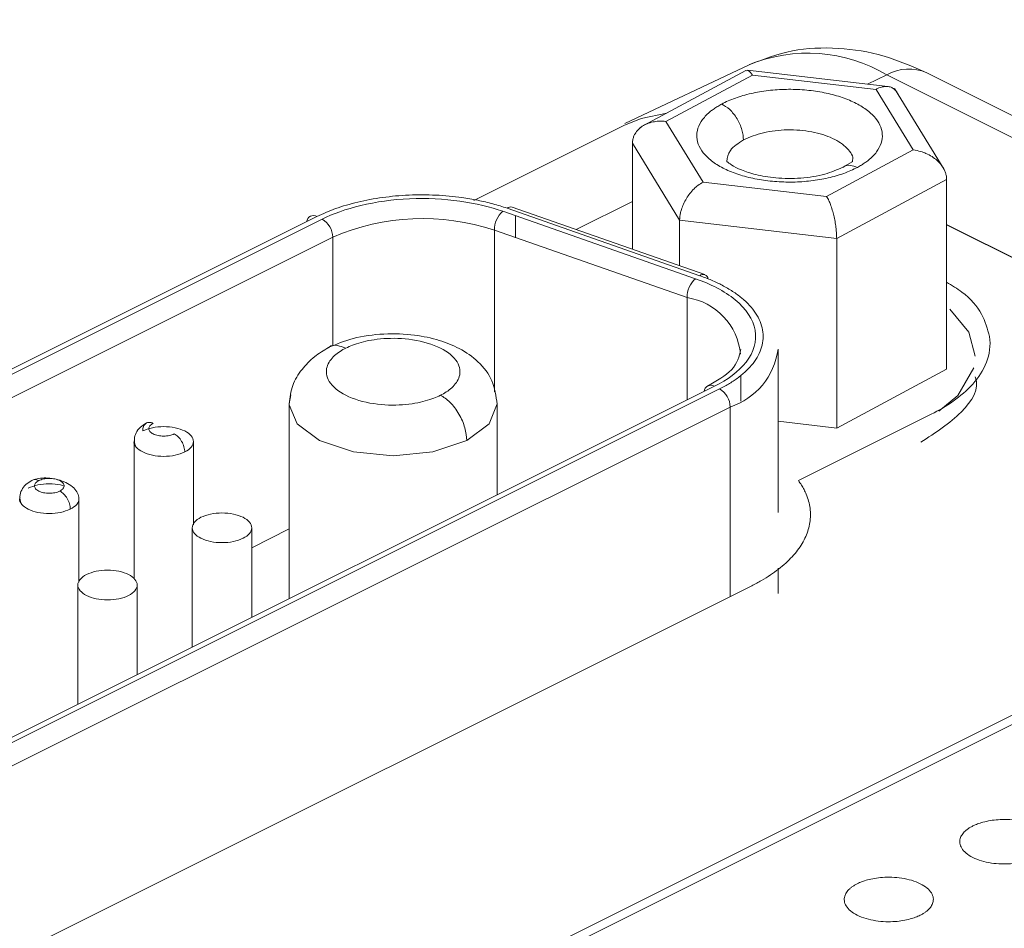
# Paper-space layout 'Sheet3' of a CAD drawing. Header units: inches. Extents: x 0.78 to 10.31, y 0.31 to 7.8.
# Tile 19 of 24: x 4.48 to 4.81, y 2.73 to 3.04. Entities that reach past the tile are written whole.
import ezdxf

# ---------------------------------------------------------------- set-up
doc = ezdxf.new("R2010")
doc.units = ezdxf.units.IN
doc.header["$MEASUREMENT"] = 0
doc.layers.add('SLD-0', color=7, linetype='Continuous')
doc.styles.add('SLDTEXTSTYLE3', font='TXT', dxfattribs={"width": 0.75})
doc.dimstyles.new('SLDDIMSTYLE2', dxfattribs={"dimtxt": 0.125, "dimasz": 0.13, "dimexe": 0, "dimexo": 0.0625, "dimgap": 0.03125, "dimtad": 0, "dimtih": 1, "dimtoh": 1, "dimlfac": 2, "dimrnd": 1e-09, "dimzin": 12, "dimdsep": 46, "dimtxsty": 'SLDTEXTSTYLE3', "dimsah": 1, "dimcen": 0.09, "dimadec": 0, "dimazin": 3, "dimtfac": 1, "dimtofl": 0, "dimtmove": 0, "dimatfit": 3, "dimfxl": 1, "dimfrac": 2, "dimtolj": 1, "dimtzin": 12, "dimarcsym": 0})

# ---------------------------------------------------------------- blocks, each defined once
blk = doc.blocks.new('_D_5')
at = {"layer": 'SLD-0'}
for p, q in [((9.2037858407, 5.599521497), (9.2037858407, 7.8007073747)), ((9.2037858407, 7.6924541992), (8.7478326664, 7.4644776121)), ((8.0626680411, 7.4447956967), (8.0372774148, 7.4447956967)), ((8.0372774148, 7.4447956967), (8.0372774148, 7.2463581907)), ((8.6341306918, 7.4447956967), (8.6595213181, 7.4447956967)), ((8.6595213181, 7.4447956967), (8.6595213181, 7.2463581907)), ((8.0372774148, 7.2463581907), (8.0626680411, 7.2463581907)), ((8.6595213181, 7.2463581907), (8.6341306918, 7.2463581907)), ((2.6100750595, 4.3955988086), (7.9489660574, 7.0650443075)), ((2.6100750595, 3.0604383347), (2.6100750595, 4.5038519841))]:
    blk.add_line(p, q, dxfattribs=at)
for points in [[(9.2037858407, 7.6924541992), (9.1029176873, 7.6643808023), (9.1208062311, 7.6286037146)], [(2.6100750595, 4.3955988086), (2.710943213, 4.4236722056), (2.6930546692, 4.4594492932)]]:
    blk.add_solid(points, dxfattribs=at)
at = {"layer": 'SLD-0', "char_height": 0.125, "attachment_point": 1, "style": 'SLDTEXTSTYLE3'}
for s, insert in [('473.71', (8.0944063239, 7.4074916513, -0.831658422)), ('18.65', (8.0898056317, 7.2204690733, -0.831658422))]:
    blk.add_mtext(s, dxfattribs=dict(at, insert=insert))

psp = doc.layouts.new('Sheet3')

# ---------------------------------------------------------------- linework, layer by layer
at = {"color": 7, "linetype": 'Continuous', "lineweight": 15}
for p, q in [((4.7240630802, 3.0202452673), (4.68220131, 3.0004572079)), ((4.7230232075, 3.0182960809), (4.6873168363, 2.9991567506)), ((4.6960887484, 3.0011729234), (4.7252312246, 3.0167938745)), ((4.7708184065, 3.0129341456), (4.7235665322, 3.0183924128)), ((4.7252312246, 3.0167938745), (4.7668586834, 3.0119853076)), ((5.2031982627, 2.800492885), (4.7704489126, 3.01686756)), ((5.2166967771, 2.8011774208), (4.783929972, 3.0175608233)), ((4.7668586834, 3.0119853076), (4.7793436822, 2.9915557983)), ((4.7898098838, 2.9849464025), (4.7730967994, 3.0122944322)), ((4.708573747, 2.9807434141), (4.6960887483, 3.0011729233)), ((4.6818625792, 2.9998431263), (4.6313568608, 2.9745902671)), ((4.7006974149, 2.9678612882), (4.6848380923, 2.9938122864)), ((4.6848380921, 2.9938122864), (4.6848380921, 2.9581136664)), ((4.7793436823, 2.9915557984), (4.7502012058, 2.9759348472)), ((4.7589661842, 2.9876859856), (4.7556539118, 2.9857514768)), ((4.7502012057, 2.9759348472), (4.708573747, 2.9807434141)), ((4.7905943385, 2.9815959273), (4.753575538, 2.9617531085)), ((4.7905943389, 2.9815959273), (4.7905943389, 2.9177265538)), ((4.7075029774, 2.9492111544), (4.6426234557, 2.9719257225)), ((4.7091551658, 2.9496001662), (4.6442756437, 2.9723147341)), ((4.3131265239, 2.8346254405), (4.5803570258, 2.9682406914)), ((4.7006974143, 2.9678612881), (4.7006974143, 2.9525612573)), ((4.7535755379, 2.9617531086), (4.7006974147, 2.9678612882)), ((4.3166620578, 2.8285275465), (4.5838925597, 2.9621427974)), ((4.7535755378, 2.9617531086), (4.7535755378, 2.8978837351)), ((4.7338241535, 2.8694096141), (4.7338241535, 2.9244022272)), ((4.7213241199, 2.9069469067), (4.7213241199, 2.9157163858)), ((4.4274985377, 2.7677142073), (4.7141794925, 2.9110546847)), ((4.7177150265, 2.9049567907), (4.4310340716, 2.7616163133)), ((4.5692498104, 2.9060319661), (4.5692498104, 2.8403576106)), ((4.6392498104, 2.8753576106), (4.6392498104, 2.9060319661)), ((4.5169983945, 2.8933682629), (4.5169983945, 2.8471540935)), ((4.5369983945, 2.8652167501), (4.5369983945, 2.8933682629)), ((4.4984610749, 2.8459480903), (4.4984610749, 2.8740996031)), ((4.5366206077, 2.8642884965), (4.5366206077, 2.8240430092)), ((4.5566206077, 2.8340430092), (4.5566206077, 2.8642884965)), ((4.5692498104, 2.8638887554), (4.5566206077, 2.857574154)), ((4.7338241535, 2.8421298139), (4.7338241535, 2.850652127)), ((4.4980832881, 2.8450198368), (4.4980832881, 2.8047743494)), ((4.5180832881, 2.8147743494), (4.5180832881, 2.8450198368)), ((4.8609683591, 2.825318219), (4.5937377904, 2.6917029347)), ((4.8665585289, 2.8249631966), (4.5993279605, 2.6913479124))]:
    psp.add_line(p, q, dxfattribs=at)
at = {"color": 8, "linetype": 'Continuous', "lineweight": 15}
for p, q in [((4.7704489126, 3.01686756), (4.7639003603, 3.0137332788)), ((4.6848380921, 2.9742399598), (4.6658682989, 2.9647550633)), ((4.6454913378, 2.9620136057), (4.6454913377, 2.969395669)), ((4.6383215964, 2.9101010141), (4.6383215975, 2.9645237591)), ((4.5838925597, 2.9621427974), (4.5838925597, 2.9255306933)), ((4.7032011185, 2.9418091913), (4.7032011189, 2.9073332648)), ((4.7177150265, 2.841125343), (4.7177150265, 2.9049567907))]:
    psp.add_line(p, q, dxfattribs=at)
at = {"color": 144, "linetype": 'Continuous', "lineweight": 0}
for p, q in [((4.6411894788, 2.9709017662), (4.7060690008, 2.9481871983)), ((4.5785892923, 2.9691245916), (4.3113587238, 2.8355093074)), ((4.6383215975, 2.9645237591), (4.7032011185, 2.9418091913)), ((4.9910380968, 2.8662399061), (4.7905943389, 2.9664617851)), ((4.7905943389, 2.9662850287), (4.9908675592, 2.8661484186)), ((4.7905943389, 2.9177265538), (4.7535755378, 2.8978837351)), ((4.712411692, 2.9119385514), (4.4257308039, 2.7685981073)), ((4.7854459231, 2.9025679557), (4.7406777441, 2.8801838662)), ((4.7535755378, 2.8978837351), (4.7338241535, 2.9001653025)), ((4.7249882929, 2.8447619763), (4.4414384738, 2.7029870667))]:
    psp.add_line(p, q, dxfattribs=at)
at = {"color": 144, "linetype": 'Continuous', "lineweight": 0, "flags": 128}
for points in [[(4.6818625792, 2.9998431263), (4.6877069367, 3.0022156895), (4.6963585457, 3.004003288)], [(4.7916484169, 2.9378948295), (4.7980865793, 2.9301907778), (4.8002161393, 2.9220539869)], [(4.7997315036, 2.9182182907), (4.7943604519, 2.9088958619), (4.7879881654, 2.9035353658)]]:
    psp.add_lwpolyline(points, dxfattribs=at)
at = {"color": 7, "linetype": 'Continuous', "lineweight": 15, "flags": 128}
psp.add_lwpolyline([(4.5697797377, 2.9090656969), (4.5692498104, 2.9060319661), (4.5692542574, 2.9057530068)], dxfattribs=at)
at = {"color": 8, "linetype": 'Continuous', "lineweight": 15, "flags": 128}
for points in [[(4.5692542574, 2.9057530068), (4.5719140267, 2.899335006), (4.579501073, 2.8936575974), (4.5908558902, 2.8898640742), (4.6042498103, 2.8885319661), (4.6176437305, 2.8898640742), (4.6289985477, 2.8936575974)], [(4.6289985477, 2.8936575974), (4.636585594, 2.899335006), (4.6392498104, 2.9060319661)]]:
    psp.add_lwpolyline(points, dxfattribs=at)
at = {"color": 8, "linetype": 'Continuous', "lineweight": 15}
for centre, radius, start, end in [((4.7438903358, 2.972336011), 0.0518499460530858, 59.1881869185, 112.4822277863), ((4.7778758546, 3.0038663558), 0.0149730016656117, 66.1505016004, 119.7371807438), ((4.7000508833, 2.9208176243), 0.02122663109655, 5.1566137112, 81.4652301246)]:
    psp.add_arc(centre, radius, start, end, dxfattribs=at)
at = {"color": 144, "linetype": 'Continuous', "lineweight": 0}
for centre, radius, start, end in [((4.6468145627, 2.9645386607), 0.0084929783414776, 131.4771810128, 180.1005301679), ((4.5773877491, 2.9671975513), 0.002270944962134, 58.0557407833, 175.0743615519), ((4.7116940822, 2.9418240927), 0.0084929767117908, 131.477167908, 180.1005264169), ((4.7086058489, 2.9479899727), 0.0016454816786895, 3.6647886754, 132.0857714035), ((4.7102555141, 2.9275317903), 0.0237755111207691, 288.2852313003, 352.4362242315), ((4.7112101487, 2.910011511), 0.0022709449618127, 58.0557408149, 175.0743615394), ((4.7104777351, 2.9048345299), 0.0072383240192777, 0.9678157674, 59.2421479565)]:
    psp.add_arc(centre, radius, start, end, dxfattribs=at)
at = {"color": 7, "linetype": 'Continuous', "lineweight": 15}
for centre, radius, start, end in [((4.6438034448, 2.9706171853), 0.0017619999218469, 74.4552848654, 132.0429558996), ((4.5766552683, 2.9620205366), 0.0072383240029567, 0.9678156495, 59.2421479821), ((4.614193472, 2.8927779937), 0.0756942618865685, 71.412190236, 113.5973467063)]:
    psp.add_arc(centre, radius, start, end, dxfattribs=at)
for points, knots in [([(4.783897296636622, 3.017577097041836), (4.779116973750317, 3.019645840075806), (4.769221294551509, 3.023928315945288), (4.753790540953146, 3.026311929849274), (4.738249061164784, 3.02565952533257), (4.728918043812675, 3.022105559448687), (4.724187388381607, 3.020303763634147)], [0, 0, 0, 0, 0.229967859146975, 0.476053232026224, 0.7343685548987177, 1, 1, 1, 1]), ([(4.725231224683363, 3.016793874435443), (4.724785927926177, 3.017424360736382), (4.72400110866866, 3.018535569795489), (4.723354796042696, 3.018287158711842), (4.723075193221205, 3.018179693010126)], [0, 0, 0, 0, 0.5673876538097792, 1, 1, 1, 1]), ([(4.760567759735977, 2.985706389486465), (4.761023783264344, 2.985960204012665), (4.761934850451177, 2.986467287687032), (4.763171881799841, 2.9872828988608), (4.764494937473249, 2.988275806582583), (4.765817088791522, 2.989471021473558), (4.767436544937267, 2.991349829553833), (4.768758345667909, 2.993834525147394), (4.769148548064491, 2.996910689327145), (4.768331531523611, 2.99996638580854), (4.766337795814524, 3.002883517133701), (4.763244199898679, 3.005550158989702), (4.759169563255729, 3.007863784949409), (4.754270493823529, 3.00973549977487), (4.748735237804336, 3.011093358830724), (4.742776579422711, 3.011885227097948), (4.736623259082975, 3.012080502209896), (4.730512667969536, 3.01167231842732), (4.72564775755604, 3.010840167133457), (4.722010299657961, 3.00990248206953), (4.719435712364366, 3.009065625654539), (4.717020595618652, 3.008114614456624), (4.715583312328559, 3.007386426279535), (4.714864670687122, 3.007022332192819)], [0, 0, 0, 0, 0.020871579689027, 0.0416983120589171, 0.0625698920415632, 0.0938478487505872, 0.1251258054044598, 0.1876060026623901, 0.2500861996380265, 0.3125663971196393, 0.3750465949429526, 0.437526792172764, 0.500006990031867, 0.5624871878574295, 0.624967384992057, 0.68744758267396, 0.7499277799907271, 0.8124079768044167, 0.8748881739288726, 0.9061661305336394, 0.9374440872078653, 0.9687220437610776, 1, 1, 1, 1]), ([(4.766858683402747, 3.011985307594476), (4.767179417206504, 3.012145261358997), (4.767777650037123, 3.012443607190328), (4.768600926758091, 3.012719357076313), (4.769286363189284, 3.01287587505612), (4.770192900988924, 3.01299061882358), (4.771268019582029, 3.012933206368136), (4.772470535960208, 3.01248122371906), (4.773456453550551, 3.011721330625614), (4.773914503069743, 3.010924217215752), (4.774135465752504, 3.010539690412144)], [0, 0, 0, 0, 0.1088286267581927, 0.2029872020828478, 0.2824749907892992, 0.3472945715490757, 0.5250464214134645, 0.6824049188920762, 0.8467924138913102, 1, 1, 1, 1]), ([(4.714864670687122, 3.007022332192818), (4.714408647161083, 3.006768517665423), (4.713497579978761, 3.006261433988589), (4.712260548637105, 3.005445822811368), (4.710937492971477, 3.004452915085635), (4.709615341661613, 3.003257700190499), (4.707995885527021, 3.001378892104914), (4.706674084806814, 2.998894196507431), (4.706283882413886, 2.995818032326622), (4.707100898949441, 2.992762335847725), (4.709094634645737, 2.989845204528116), (4.712188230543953, 2.987178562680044), (4.716262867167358, 2.984864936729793), (4.721161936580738, 2.982993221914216), (4.72669719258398, 2.981635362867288), (4.73265585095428, 2.980843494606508), (4.738809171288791, 2.980648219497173), (4.744919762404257, 2.981056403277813), (4.749784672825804, 2.981888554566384), (4.753422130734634, 2.982826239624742), (4.755996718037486, 2.983663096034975), (4.758411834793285, 2.984614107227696), (4.759849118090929, 2.985342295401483), (4.760567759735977, 2.985706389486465)], [0, 0, 0, 0, 0.0208715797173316, 0.0416983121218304, 0.062569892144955, 0.0938478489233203, 0.125125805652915, 0.1876060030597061, 0.2500862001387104, 0.3125663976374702, 0.3750465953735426, 0.4375267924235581, 0.5000069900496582, 0.562487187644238, 0.6249673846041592, 0.6874475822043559, 0.7499277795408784, 0.8124079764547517, 0.8748881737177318, 0.9061661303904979, 0.9374440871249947, 0.9687220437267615, 1, 1, 1, 1]), ([(4.714864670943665, 3.007022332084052), (4.715726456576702, 3.006620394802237), (4.716656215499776, 3.006000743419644), (4.718456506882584, 3.004317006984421), (4.71932145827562, 3.003252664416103), (4.720749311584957, 3.000895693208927), (4.721307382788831, 2.999611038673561), (4.722020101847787, 2.997146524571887), (4.722177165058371, 2.995972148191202), (4.722177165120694, 2.994951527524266)], [0, 0, 0, 0, 0.25, 0.25, 0.5, 0.5, 0.75, 0.75, 1, 1, 1, 1]), ([(4.684838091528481, 2.993812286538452), (4.684856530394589, 2.994185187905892), (4.684893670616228, 2.994936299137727), (4.685192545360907, 2.996019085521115), (4.685741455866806, 2.997207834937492), (4.68668220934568, 2.998451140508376), (4.688068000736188, 2.999588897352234), (4.6897903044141, 3.000484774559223), (4.691631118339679, 3.001028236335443), (4.693769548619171, 3.001327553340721), (4.695233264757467, 3.001229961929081), (4.696088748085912, 3.001172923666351)], [0, 0, 0, 0, 0.0766931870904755, 0.1544781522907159, 0.2337660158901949, 0.351160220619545, 0.4772019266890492, 0.5977749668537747, 0.7340631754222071, 0.8445706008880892, 1, 1, 1, 1]), ([(4.790594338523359, 2.981595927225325), (4.790575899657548, 2.981972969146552), (4.790538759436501, 2.982732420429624), (4.790239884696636, 2.983884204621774), (4.789690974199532, 2.985200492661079), (4.788750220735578, 2.986659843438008), (4.787364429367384, 2.988119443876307), (4.785642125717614, 2.989410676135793), (4.783801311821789, 2.990382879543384), (4.781662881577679, 2.991170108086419), (4.780199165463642, 2.991413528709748), (4.779343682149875, 2.99155579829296)], [0, 0, 0, 0, 0.0766931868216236, 0.1544781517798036, 0.2337660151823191, 0.3511602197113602, 0.4772019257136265, 0.5977749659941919, 0.7340631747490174, 0.8445706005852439, 1, 1, 1, 1]), ([(4.755653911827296, 2.985751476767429), (4.753733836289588, 2.984908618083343), (4.749723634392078, 2.983148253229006), (4.741574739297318, 2.981863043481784), (4.733373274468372, 2.981917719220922), (4.72641119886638, 2.98309543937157), (4.72113688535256, 2.98485850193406), (4.717898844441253, 2.986583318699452), (4.716628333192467, 2.987682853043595), (4.716574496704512, 2.987675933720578), (4.716552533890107, 2.987673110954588)], [0, 0, 0, 0, 0.1396645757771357, 0.2916984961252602, 0.4399708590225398, 0.5673957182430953, 0.678192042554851, 0.7958999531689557, 0.9167365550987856, 1, 1, 1, 1]), ([(4.700697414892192, 2.967861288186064), (4.70071022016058, 2.968243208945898), (4.70073601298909, 2.969012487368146), (4.700945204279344, 2.970241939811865), (4.701330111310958, 2.971700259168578), (4.701987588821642, 2.973404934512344), (4.702959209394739, 2.97522321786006), (4.704162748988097, 2.976963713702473), (4.705454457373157, 2.978411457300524), (4.70694621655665, 2.979758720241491), (4.707973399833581, 2.980380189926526), (4.708573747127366, 2.980743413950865)], [0, 0, 0, 0, 0.0766931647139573, 0.1544781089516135, 0.2337659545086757, 0.3511601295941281, 0.4772018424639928, 0.5977748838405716, 0.7340631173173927, 0.8445705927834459, 1, 1, 1, 1]), ([(4.642623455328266, 2.971925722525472), (4.641840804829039, 2.972190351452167), (4.640280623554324, 2.972717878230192), (4.637838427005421, 2.973423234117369), (4.635334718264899, 2.97406081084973), (4.632761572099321, 2.974624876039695), (4.630121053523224, 2.975116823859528), (4.626903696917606, 2.975615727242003), (4.623081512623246, 2.976060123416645), (4.617137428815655, 2.976475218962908), (4.60956177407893, 2.976488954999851), (4.600644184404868, 2.975686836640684), (4.593644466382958, 2.974376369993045), (4.588474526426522, 2.97299731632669), (4.584907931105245, 2.971833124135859), (4.581580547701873, 2.970550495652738), (4.579587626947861, 2.969600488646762), (4.578589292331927, 2.969124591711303)], [0, 0, 0, 0, 0.0406163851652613, 0.0809670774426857, 0.1211800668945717, 0.1613846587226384, 0.2017102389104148, 0.2422850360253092, 0.3061668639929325, 0.370201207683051, 0.5000883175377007, 0.6299754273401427, 0.757763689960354, 0.8196414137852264, 0.8816668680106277, 0.9407221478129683, 1, 1, 1, 1]), ([(4.641189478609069, 2.97090176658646), (4.637021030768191, 2.972361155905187), (4.63211271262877, 2.973567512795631), (4.621368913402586, 2.975070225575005), (4.615545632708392, 2.97535766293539), (4.60406376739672, 2.974855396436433), (4.598428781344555, 2.974066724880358), (4.588370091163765, 2.971654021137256), (4.583955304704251, 2.970039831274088), (4.580357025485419, 2.968240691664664)], [0, 0, 0, 0, 0.25, 0.25, 0.5, 0.5, 0.75, 0.75, 1, 1, 1, 1]), ([(4.753575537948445, 2.961753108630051), (4.753569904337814, 2.962137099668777), (4.753558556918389, 2.962910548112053), (4.753468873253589, 2.964174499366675), (4.753304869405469, 2.96569658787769), (4.753021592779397, 2.967509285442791), (4.752607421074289, 2.96948849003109), (4.752088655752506, 2.971426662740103), (4.751539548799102, 2.973088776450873), (4.750892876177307, 2.974679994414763), (4.750456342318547, 2.975471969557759), (4.750201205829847, 2.975934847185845)], [0, 0, 0, 0, 0.0766931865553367, 0.1544781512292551, 0.2337660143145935, 0.3511602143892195, 0.4772019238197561, 0.5977749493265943, 0.734063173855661, 0.8445706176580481, 1, 1, 1, 1]), ([(4.71241169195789, 2.911938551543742), (4.7166999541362, 2.914082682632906), (4.720557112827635, 2.916861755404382), (4.725632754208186, 2.923388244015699), (4.726786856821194, 2.927124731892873), (4.725499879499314, 2.934479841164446), (4.723065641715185, 2.938059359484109), (4.71580048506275, 2.944046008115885), (4.711036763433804, 2.946447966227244), (4.706069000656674, 2.948187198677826)], [0, 0, 0, 0, 0.25, 0.25, 0.5, 0.5, 0.75, 0.75, 1, 1, 1, 1]), ([(4.639249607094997, 2.905972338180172), (4.63889592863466, 2.908662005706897), (4.638199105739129, 2.913961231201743), (4.633239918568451, 2.920307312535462), (4.626925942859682, 2.924770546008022), (4.619670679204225, 2.927690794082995), (4.611096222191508, 2.929474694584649), (4.600984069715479, 2.929831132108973), (4.590668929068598, 2.928433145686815), (4.585140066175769, 2.926128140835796), (4.582468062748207, 2.92501417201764)], [0, 0, 0, 0, 0.129074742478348, 0.25430509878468, 0.3701234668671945, 0.4749635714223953, 0.5910382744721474, 0.7270059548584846, 0.8680667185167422, 1, 1, 1, 1]), ([(4.588339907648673, 2.924812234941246), (4.589665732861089, 2.925475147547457), (4.591326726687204, 2.926144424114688), (4.595535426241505, 2.927298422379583), (4.598097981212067, 2.927782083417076), (4.604037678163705, 2.928206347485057), (4.60742445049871, 2.928133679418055), (4.614177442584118, 2.927106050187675), (4.617508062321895, 2.926138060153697), (4.622811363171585, 2.923486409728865), (4.624747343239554, 2.92182109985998), (4.626802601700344, 2.91844460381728), (4.626947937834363, 2.916751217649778), (4.626099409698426, 2.913781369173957), (4.625132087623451, 2.912500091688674), (4.62282409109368, 2.910395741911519), (4.621485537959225, 2.909565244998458), (4.620159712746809, 2.908902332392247)], [0, 0, 0, 0, 0.125, 0.125, 0.25, 0.25, 0.375, 0.375, 0.5, 0.5, 0.625, 0.625, 0.75, 0.75, 0.875, 0.875, 1, 1, 1, 1]), ([(4.805060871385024, 2.928721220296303), (4.805478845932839, 2.925646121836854), (4.805027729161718, 2.922708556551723), (4.802942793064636, 2.91732493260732), (4.801315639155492, 2.914876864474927), (4.797429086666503, 2.910515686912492), (4.795171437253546, 2.908600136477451), (4.79042322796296, 2.905248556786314), (4.78793184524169, 2.903810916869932), (4.785445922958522, 2.902567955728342)], [0, 0, 0, 0, 0.25, 0.25, 0.5, 0.5, 0.75, 0.75, 1, 1, 1, 1]), ([(4.582468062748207, 2.92501417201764), (4.580859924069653, 2.924035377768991), (4.577382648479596, 2.921918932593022), (4.57318401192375, 2.917472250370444), (4.569927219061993, 2.912035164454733), (4.569484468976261, 2.908149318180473), (4.569250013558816, 2.906091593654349)], [0, 0, 0, 0, 0.200027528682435, 0.4325191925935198, 0.6994942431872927, 1, 1, 1, 1]), ([(4.620159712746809, 2.908902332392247), (4.618833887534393, 2.908239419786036), (4.617172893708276, 2.907570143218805), (4.612964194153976, 2.90641614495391), (4.610401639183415, 2.905932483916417), (4.604461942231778, 2.905508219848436), (4.601075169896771, 2.905580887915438), (4.594322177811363, 2.906608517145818), (4.590991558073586, 2.907576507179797), (4.585688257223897, 2.910228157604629), (4.583752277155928, 2.911893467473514), (4.581697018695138, 2.915269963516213), (4.581551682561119, 2.916963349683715), (4.582400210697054, 2.919933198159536), (4.58336753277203, 2.92121447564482), (4.585675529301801, 2.923318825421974), (4.587014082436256, 2.924149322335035), (4.588339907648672, 2.924812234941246)], [0, 0, 0, 0, 0.125, 0.125, 0.25, 0.25, 0.375, 0.375, 0.5, 0.5, 0.625, 0.625, 0.75, 0.75, 0.875, 0.875, 1, 1, 1, 1]), ([(4.721324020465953, 2.924356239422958), (4.72073058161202, 2.92198786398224), (4.719586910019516, 2.917423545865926), (4.713156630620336, 2.91377478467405), (4.710062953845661, 2.912019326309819)], [0, 0, 0, 0, 0.5188892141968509, 0.9999999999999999, 0.9999999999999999, 0.9999999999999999, 0.9999999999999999]), ([(4.620159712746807, 2.908902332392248), (4.621201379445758, 2.908381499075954), (4.622325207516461, 2.907587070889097), (4.624501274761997, 2.905443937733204), (4.625546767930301, 2.904095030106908), (4.627272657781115, 2.901118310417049), (4.627947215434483, 2.899500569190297), (4.628808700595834, 2.896404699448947), (4.628998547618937, 2.894933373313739), (4.628998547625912, 2.893657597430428)], [0, 0, 0, 0, 0.25, 0.25, 0.5, 0.5, 0.75, 0.75, 1, 1, 1, 1]), ([(4.521106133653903, 2.899520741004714), (4.520404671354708, 2.899081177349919), (4.518959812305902, 2.898175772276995), (4.517573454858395, 2.896269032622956), (4.51691180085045, 2.894097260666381), (4.517266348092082, 2.892616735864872), (4.517445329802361, 2.891869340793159)], [0, 0, 0, 0, 0.2334055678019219, 0.480764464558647, 0.7378807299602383, 1, 1, 1, 1]), ([(4.498461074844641, 2.874078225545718), (4.49837162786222, 2.874720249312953), (4.49819321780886, 2.87600082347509), (4.496802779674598, 2.877768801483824), (4.49475302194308, 2.879246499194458), (4.492187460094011, 2.880330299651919), (4.48939891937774, 2.880963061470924), (4.48669232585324, 2.881130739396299), (4.484273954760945, 2.880900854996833), (4.483129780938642, 2.880465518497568), (4.482568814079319, 2.88025208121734)], [0, 0, 0, 0, 0.1321747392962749, 0.2636344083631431, 0.3936874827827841, 0.5216592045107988, 0.6468851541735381, 0.7687301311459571, 0.8866127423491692, 1, 1, 1, 1]), ([(4.482568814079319, 2.88025208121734), (4.481867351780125, 2.879812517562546), (4.480422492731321, 2.878907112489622), (4.479036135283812, 2.877000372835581), (4.478374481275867, 2.874828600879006), (4.478729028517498, 2.873348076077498), (4.478908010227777, 2.872600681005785)], [0, 0, 0, 0, 0.2334055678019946, 0.4807644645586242, 0.7378807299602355, 1, 1, 1, 1]), ([(4.495532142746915, 2.870542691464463), (4.495532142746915, 2.871109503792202), (4.495440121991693, 2.871722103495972), (4.495263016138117, 2.872334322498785), (4.49508591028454, 2.872946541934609), (4.494823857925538, 2.873557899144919), (4.494496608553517, 2.874122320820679), (4.494169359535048, 2.87468674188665), (4.493777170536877, 2.875203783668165), (4.493349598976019, 2.87563447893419), (4.492922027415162, 2.876065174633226), (4.49245940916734, 2.876409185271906), (4.491996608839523, 2.876640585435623)], [-2e-16, -2e-16, -2e-16, -2e-16, 0.392699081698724, 0.392699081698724, 0.392699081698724, 0.785398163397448, 0.785398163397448, 0.785398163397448, 1.17809724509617, 1.17809724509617, 1.17809724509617, 1.57079632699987, 1.57079632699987, 1.57079632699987, 1.57079632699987])]:
    psp.add_open_spline(points, degree=3, knots=knots, dxfattribs=at)
at = {"color": 8, "linetype": 'Continuous', "lineweight": 15}
for points, knots in [([(4.7221771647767, 2.994951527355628), (4.72430750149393, 2.995859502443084), (4.728568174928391, 2.997675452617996), (4.736991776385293, 2.998585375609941), (4.745331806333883, 2.997919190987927), (4.75264798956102, 2.995671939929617), (4.75734257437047, 2.99223484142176), (4.759405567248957, 2.989316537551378), (4.758878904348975, 2.987834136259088), (4.758836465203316, 2.987714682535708)], [0, 0, 0, 0, 0.1642671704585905, 0.3285343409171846, 0.4928015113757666, 0.6570686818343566, 0.8213358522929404, 0.9856030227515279, 1, 1, 1, 1]), ([(4.716588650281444, 2.987671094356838), (4.716774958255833, 2.988964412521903), (4.717164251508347, 2.991666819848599), (4.720459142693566, 2.993825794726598), (4.722177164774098, 2.994951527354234)], [0, 0, 0, 0, 0.4785800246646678, 1, 1, 1, 1]), ([(4.755692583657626, 2.985646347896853), (4.755771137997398, 2.985737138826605), (4.756360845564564, 2.986418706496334), (4.758138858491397, 2.986510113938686), (4.759779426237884, 2.985967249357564), (4.760567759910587, 2.985706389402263)], [0, 0, 0, 0, 0.0739310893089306, 0.5550008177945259, 1, 1, 1, 1]), ([(4.79059433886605, 2.946987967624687), (4.792383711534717, 2.945916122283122), (4.797650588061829, 2.942761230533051), (4.802876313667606, 2.936466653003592), (4.804346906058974, 2.931252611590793), (4.805060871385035, 2.928721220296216)], [0, 0, 0, 0, 0.2093248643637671, 0.6161311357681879, 1, 1, 1, 1]), ([(4.582526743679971, 2.924928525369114), (4.582596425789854, 2.925009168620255), (4.583288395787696, 2.925809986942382), (4.585407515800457, 2.92586297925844), (4.587388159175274, 2.925153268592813), (4.588339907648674, 2.924812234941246)], [0, 0, 0, 0, 0.0549717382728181, 0.5458903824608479, 1, 1, 1, 1]), ([(4.517164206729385, 2.893763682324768), (4.51710009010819, 2.893625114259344), (4.516741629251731, 2.892850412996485), (4.517599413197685, 2.8913773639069), (4.519720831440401, 2.889721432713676), (4.523081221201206, 2.888605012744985), (4.526983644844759, 2.888223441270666), (4.530974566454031, 2.88858253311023), (4.533037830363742, 2.889401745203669), (4.534069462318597, 2.889811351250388)], [0, 0, 0, 0, 0.035032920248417, 0.1958607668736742, 0.3566886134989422, 0.51751646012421, 0.6783443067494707, 0.8391721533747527, 0.9999999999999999, 0.9999999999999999, 0.9999999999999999, 0.9999999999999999]), ([(4.493425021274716, 2.878317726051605), (4.493055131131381, 2.878453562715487), (4.4916299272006, 2.878976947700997), (4.488440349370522, 2.879174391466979), (4.484493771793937, 2.878849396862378), (4.482424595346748, 2.878025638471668), (4.481390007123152, 2.877613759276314)], [0, 0, 0, 0, 0.1046119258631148, 0.4030746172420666, 0.7015373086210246, 1, 1, 1, 1]), ([(4.484925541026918, 2.88017611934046), (4.484395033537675, 2.880378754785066), (4.483513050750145, 2.880715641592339), (4.482869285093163, 2.880313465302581), (4.482612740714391, 2.880153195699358)], [0, 0, 0, 0, 0.6014941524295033, 0.9999999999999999, 0.9999999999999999, 0.9999999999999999, 0.9999999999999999]), ([(4.478626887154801, 2.874495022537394), (4.478562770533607, 2.87435645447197), (4.478204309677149, 2.873581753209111), (4.4790620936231, 2.872108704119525), (4.481183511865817, 2.870452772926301), (4.484543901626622, 2.86933635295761), (4.488446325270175, 2.868954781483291), (4.492437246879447, 2.869313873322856), (4.494500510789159, 2.870133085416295), (4.495532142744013, 2.870542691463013)], [0, 0, 0, 0, 0.0350329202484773, 0.1958607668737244, 0.3566886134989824, 0.5175164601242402, 0.6783443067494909, 0.8391721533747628, 1, 1, 1, 1]), ([(4.495532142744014, 2.870542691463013), (4.496457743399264, 2.871005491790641), (4.49719893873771, 2.871560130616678), (4.497699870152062, 2.872164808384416), (4.498200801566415, 2.872769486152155), (4.498461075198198, 2.873423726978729), (4.498461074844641, 2.874078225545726)], [3.14159265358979, 3.14159265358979, 3.14159265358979, 3.14159265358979, 3.53429173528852, 3.53429173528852, 3.53429173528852, 3.926990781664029, 3.926990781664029, 3.926990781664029, 3.926990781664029])]:
    psp.add_open_spline(points, degree=3, knots=knots, dxfattribs=at)
at = {"color": 144, "linetype": 'Continuous', "lineweight": 0}
for points, knots in [([(4.714179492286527, 2.911054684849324), (4.714760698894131, 2.911353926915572), (4.71592136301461, 2.911951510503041), (4.717545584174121, 2.912900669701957), (4.719078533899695, 2.913885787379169), (4.721057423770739, 2.915300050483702), (4.723300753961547, 2.917204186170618), (4.726326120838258, 2.920552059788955), (4.728750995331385, 2.925142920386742), (4.729082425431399, 2.930930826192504), (4.726746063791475, 2.936602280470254), (4.722764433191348, 2.940910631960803), (4.718624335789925, 2.943946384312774), (4.71521067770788, 2.94593923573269), (4.711514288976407, 2.947718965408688), (4.70884149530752, 2.9487132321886), (4.707502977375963, 2.949211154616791)], [0, 0, 0, 0, 0.0287116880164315, 0.0573369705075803, 0.0859470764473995, 0.1146133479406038, 0.1761262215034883, 0.2377588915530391, 0.3671529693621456, 0.5000174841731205, 0.6328819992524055, 0.7622760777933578, 0.8237889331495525, 0.8854216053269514, 0.9426198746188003, 1, 1, 1, 1]), ([(4.800215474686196, 2.915176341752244), (4.80021572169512, 2.915175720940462), (4.801802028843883, 2.911188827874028), (4.796611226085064, 2.902695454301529), (4.78681066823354, 2.896283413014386), (4.781910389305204, 2.893077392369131)], [0, 0, 0, 0, 7.78626500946e-05, 0.5000389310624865, 1, 1, 1, 1]), ([(4.519927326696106, 2.896882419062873), (4.519927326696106, 2.897449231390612), (4.52001934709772, 2.897969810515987), (4.520196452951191, 2.898404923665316), (4.520373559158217, 2.898840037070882), (4.52063561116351, 2.899189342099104), (4.520962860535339, 2.899426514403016), (4.521290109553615, 2.899663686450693), (4.521682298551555, 2.899788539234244), (4.52210987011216, 2.899791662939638), (4.522537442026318, 2.899794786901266), (4.523000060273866, 2.89967617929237), (4.523462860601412, 2.899444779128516)], [2e-16, 2e-16, 2e-16, 2e-16, 0.392699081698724, 0.392699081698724, 0.392699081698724, 0.785398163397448, 0.785398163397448, 0.785398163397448, 1.17809724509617, 1.17809724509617, 1.17809724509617, 1.570796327, 1.570796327, 1.570796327, 1.570796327]), ([(4.519927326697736, 2.896882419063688), (4.521778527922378, 2.897808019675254), (4.524380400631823, 2.898346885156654), (4.529616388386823, 2.898346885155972), (4.532218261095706, 2.897808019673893), (4.535920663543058, 2.895956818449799), (4.536998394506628, 2.894655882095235), (4.536998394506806, 2.892037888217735), (4.535920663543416, 2.890736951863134), (4.534069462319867, 2.889811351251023)], [0, 0, 0, 0, 0.25, 0.25, 0.5, 0.5, 0.75, 0.75, 1, 1, 1, 1]), ([(4.530533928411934, 2.895909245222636), (4.530071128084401, 2.895677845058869), (4.529516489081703, 2.895492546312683), (4.528911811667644, 2.895367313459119), (4.52830713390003, 2.895242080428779), (4.527652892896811, 2.895177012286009), (4.526998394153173, 2.895177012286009), (4.526343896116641, 2.895177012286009), (4.525689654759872, 2.895242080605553), (4.52508497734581, 2.895367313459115), (4.524480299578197, 2.895492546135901), (4.523925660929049, 2.895677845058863), (4.523462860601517, 2.895909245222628), (4.523000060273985, 2.896140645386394), (4.52262946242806, 2.896417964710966), (4.52237899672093, 2.89672030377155), (4.522128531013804, 2.897022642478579), (4.521998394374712, 2.897349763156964), (4.52199839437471, 2.89767701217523), (4.521998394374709, 2.89800426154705), (4.522128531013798, 2.898331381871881), (4.522378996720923, 2.898633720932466), (4.522629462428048, 2.898936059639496), (4.523000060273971, 2.899213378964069), (4.523462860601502, 2.899444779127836)], [6e-16, 6e-16, 6e-16, 6e-16, 0.3926990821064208, 0.3926990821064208, 0.3926990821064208, 0.7853981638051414, 0.7853981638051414, 0.7853981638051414, 1.178097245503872, 1.178097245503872, 1.178097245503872, 1.570796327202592, 1.570796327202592, 1.570796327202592, 1.963495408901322, 1.963495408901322, 1.963495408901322, 2.356194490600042, 2.356194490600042, 2.356194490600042, 2.748893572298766, 2.748893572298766, 2.748893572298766, 3.141592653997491, 3.141592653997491, 3.141592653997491, 3.141592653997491]), ([(4.534069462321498, 2.889811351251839), (4.534069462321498, 2.890378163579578), (4.533977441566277, 2.890990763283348), (4.5338003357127, 2.891602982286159), (4.533623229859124, 2.892215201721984), (4.533361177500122, 2.892826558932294), (4.5330339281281, 2.893390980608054), (4.532706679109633, 2.893955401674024), (4.53231449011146, 2.894472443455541), (4.531886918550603, 2.894903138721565), (4.531459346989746, 2.895333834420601), (4.530996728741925, 2.89567784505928), (4.530533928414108, 2.895909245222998)], [2e-16, 2e-16, 2e-16, 2e-16, 0.392699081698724, 0.392699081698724, 0.392699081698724, 0.785398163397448, 0.785398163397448, 0.785398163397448, 1.17809724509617, 1.17809724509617, 1.17809724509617, 1.570796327, 1.570796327, 1.570796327, 1.570796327]), ([(4.484925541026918, 2.880176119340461), (4.485388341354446, 2.880407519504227), (4.485942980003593, 2.88059281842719), (4.486547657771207, 2.880718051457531), (4.48715233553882, 2.880843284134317), (4.487806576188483, 2.880908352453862), (4.488461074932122, 2.880908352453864), (4.489115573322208, 2.880908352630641), (4.489769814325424, 2.88084328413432), (4.490374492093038, 2.880718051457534), (4.490979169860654, 2.880592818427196), (4.4915338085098, 2.880407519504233), (4.491996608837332, 2.880176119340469), (4.492459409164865, 2.879944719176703), (4.492830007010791, 2.87966739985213), (4.493080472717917, 2.8793650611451), (4.493330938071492, 2.879062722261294), (4.493461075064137, 2.878735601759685), (4.493461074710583, 2.878408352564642), (4.493461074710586, 2.878081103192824), (4.493330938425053, 2.877753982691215), (4.493080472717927, 2.877451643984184), (4.492830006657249, 2.877149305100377), (4.492459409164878, 2.876871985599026), (4.491996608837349, 2.87664058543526)], [3.14159265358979, 3.14159265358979, 3.14159265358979, 3.14159265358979, 3.534291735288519, 3.534291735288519, 3.534291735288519, 3.926990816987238, 3.926990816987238, 3.926990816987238, 4.31968989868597, 4.31968989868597, 4.31968989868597, 4.712388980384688, 4.712388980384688, 4.712388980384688, 5.105088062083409, 5.105088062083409, 5.105088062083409, 5.497787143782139, 5.497787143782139, 5.497787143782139, 5.890486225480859, 5.890486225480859, 5.890486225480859, 6.283185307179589, 6.283185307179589, 6.283185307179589, 6.283185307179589]), ([(4.491996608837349, 2.87664058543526), (4.491533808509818, 2.876409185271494), (4.490979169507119, 2.876223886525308), (4.490374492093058, 2.876098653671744), (4.489769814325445, 2.875973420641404), (4.489115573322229, 2.875908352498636), (4.48846107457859, 2.875908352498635), (4.487806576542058, 2.875908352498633), (4.487152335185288, 2.875973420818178), (4.486547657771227, 2.876098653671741), (4.485942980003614, 2.876223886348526), (4.485388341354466, 2.876409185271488), (4.484925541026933, 2.876640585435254), (4.484462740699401, 2.876871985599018), (4.484092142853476, 2.877149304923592), (4.483841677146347, 2.877451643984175), (4.48359121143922, 2.877753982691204), (4.483461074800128, 2.878081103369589), (4.483461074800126, 2.878408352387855), (4.483461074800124, 2.878735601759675), (4.483591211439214, 2.879062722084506), (4.483841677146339, 2.87936506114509), (4.484092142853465, 2.879667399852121), (4.484462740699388, 2.879944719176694), (4.484925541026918, 2.880176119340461)], [6e-16, 6e-16, 6e-16, 6e-16, 0.3926990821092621, 0.3926990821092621, 0.3926990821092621, 0.7853981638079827, 0.7853981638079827, 0.7853981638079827, 1.178097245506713, 1.178097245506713, 1.178097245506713, 1.570796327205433, 1.570796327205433, 1.570796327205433, 1.963495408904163, 1.963495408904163, 1.963495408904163, 2.356194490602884, 2.356194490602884, 2.356194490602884, 2.748893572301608, 2.748893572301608, 2.748893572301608, 3.141592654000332, 3.141592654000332, 3.141592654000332, 3.141592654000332]), ([(4.740677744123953, 2.88018386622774), (4.741028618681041, 2.879681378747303), (4.741729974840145, 2.878676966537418), (4.742599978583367, 2.877140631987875), (4.743455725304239, 2.875328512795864), (4.744185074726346, 2.873230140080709), (4.744830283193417, 2.87005412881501), (4.744789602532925, 2.866052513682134), (4.743382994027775, 2.861304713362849), (4.740648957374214, 2.856703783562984), (4.73730603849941, 2.853068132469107), (4.73404056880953, 2.850324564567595), (4.731299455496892, 2.848360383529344), (4.728304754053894, 2.846489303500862), (4.72609378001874, 2.845337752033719), (4.724988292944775, 2.844761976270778)], [0, 0, 0, 0, 0.0416996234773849, 0.0833525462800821, 0.1250521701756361, 0.1875709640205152, 0.250089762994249, 0.3750485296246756, 0.5000072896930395, 0.6249660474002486, 0.7499248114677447, 0.8124436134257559, 0.8749624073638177, 0.9374812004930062, 0.9999999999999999, 0.9999999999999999, 0.9999999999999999, 0.9999999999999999]), ([(4.553691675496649, 2.860731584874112), (4.551840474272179, 2.859805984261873), (4.549238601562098, 2.859267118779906), (4.54400261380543, 2.859267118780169), (4.541400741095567, 2.859805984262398), (4.537698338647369, 2.861657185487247), (4.536620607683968, 2.862958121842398), (4.536620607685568, 2.865576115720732), (4.537698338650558, 2.866877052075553), (4.539549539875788, 2.867802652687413)], [0, 0, 0, 0, 0.25, 0.25, 0.5, 0.5, 0.75, 0.75, 1, 1, 1, 1]), ([(4.539549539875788, 2.867802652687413), (4.541400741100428, 2.868728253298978), (4.544002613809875, 2.869267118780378), (4.549238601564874, 2.869267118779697), (4.551840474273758, 2.868728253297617), (4.555542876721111, 2.866877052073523), (4.556620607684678, 2.865576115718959), (4.556620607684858, 2.862958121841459), (4.555542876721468, 2.861657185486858), (4.553691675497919, 2.860731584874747)], [0, 0, 0, 0, 0.25, 0.25, 0.5, 0.5, 0.75, 0.75, 1, 1, 1, 1]), ([(4.515154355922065, 2.841462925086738), (4.513303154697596, 2.840537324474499), (4.510701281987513, 2.839998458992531), (4.505465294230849, 2.839998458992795), (4.502863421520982, 2.840537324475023), (4.499161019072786, 2.842388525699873), (4.498083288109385, 2.843689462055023), (4.498083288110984, 2.846307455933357), (4.499161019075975, 2.847608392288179), (4.501012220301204, 2.848533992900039)], [0, 0, 0, 0, 0.25, 0.25, 0.5, 0.5, 0.75, 0.75, 1, 1, 1, 1]), ([(4.501012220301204, 2.848533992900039), (4.502863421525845, 2.849459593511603), (4.50546529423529, 2.849998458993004), (4.510701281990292, 2.849998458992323), (4.513303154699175, 2.849459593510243), (4.517005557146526, 2.847608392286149), (4.518083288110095, 2.846307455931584), (4.518083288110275, 2.843689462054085), (4.517005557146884, 2.842388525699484), (4.515154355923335, 2.841462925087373)], [0, 0, 0, 0, 0.25, 0.25, 0.5, 0.5, 0.75, 0.75, 1, 1, 1, 1]), ([(4.82062448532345, 2.753205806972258), (4.820950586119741, 2.753378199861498), (4.821600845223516, 2.753721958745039), (4.82244807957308, 2.754292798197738), (4.823411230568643, 2.755078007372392), (4.824327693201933, 2.756123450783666), (4.824980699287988, 2.75751453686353), (4.825097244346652, 2.759065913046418), (4.824480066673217, 2.760745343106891), (4.823019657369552, 2.762398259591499), (4.820734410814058, 2.763867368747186), (4.817796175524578, 2.765010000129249), (4.81449039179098, 2.765740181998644), (4.811131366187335, 2.766048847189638), (4.808032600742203, 2.765990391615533), (4.805248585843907, 2.765665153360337), (4.80294785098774, 2.765157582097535), (4.800979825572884, 2.764535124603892), (4.79993536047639, 2.764053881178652), (4.799411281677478, 2.763812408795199)], [0, 0, 0, 0, 0.0302430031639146, 0.0603058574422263, 0.0904567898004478, 0.1476230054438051, 0.2050076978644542, 0.2717682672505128, 0.3441802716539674, 0.4209191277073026, 0.5000197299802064, 0.5791203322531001, 0.6558591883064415, 0.7282711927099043, 0.7950317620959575, 0.852197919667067, 0.9095827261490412, 0.9546315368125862, 0.9999999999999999, 0.9999999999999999, 0.9999999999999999, 0.9999999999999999]), ([(4.79941128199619, 2.763812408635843), (4.799085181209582, 2.763640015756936), (4.798434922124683, 2.763296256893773), (4.797587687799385, 2.762725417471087), (4.796624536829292, 2.761940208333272), (4.795708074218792, 2.760894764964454), (4.795055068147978, 2.759503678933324), (4.794938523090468, 2.757952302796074), (4.795555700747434, 2.756272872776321), (4.797016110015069, 2.754619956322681), (4.799301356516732, 2.753150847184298), (4.802239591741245, 2.752008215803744), (4.805545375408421, 2.751278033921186), (4.808904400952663, 2.750969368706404), (4.812003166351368, 2.75102782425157), (4.81478718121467, 2.751353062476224), (4.817087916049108, 2.751860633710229), (4.819055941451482, 2.752483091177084), (4.820100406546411, 2.752964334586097), (4.820624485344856, 2.753205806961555)], [0, 0, 0, 0, 0.0302430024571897, 0.0603058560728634, 0.0904567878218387, 0.1476230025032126, 0.2050076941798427, 0.2717682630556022, 0.3441802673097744, 0.4209191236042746, 0.5000197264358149, 0.5791203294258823, 0.6558591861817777, 0.7282711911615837, 0.7950317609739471, 0.8521979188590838, 0.9095827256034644, 0.9546315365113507, 1, 1, 1, 1]), ([(4.781733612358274, 2.733760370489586), (4.782059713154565, 2.733932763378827), (4.782709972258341, 2.734276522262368), (4.783557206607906, 2.734847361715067), (4.784520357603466, 2.735632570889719), (4.785436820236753, 2.736678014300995), (4.786089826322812, 2.738069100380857), (4.786206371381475, 2.739620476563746), (4.785589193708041, 2.741299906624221), (4.784128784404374, 2.742952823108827), (4.781843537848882, 2.744421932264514), (4.778905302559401, 2.745564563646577), (4.775599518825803, 2.746294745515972), (4.772240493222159, 2.746603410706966), (4.769141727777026, 2.746544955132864), (4.766357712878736, 2.746219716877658), (4.764056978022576, 2.745712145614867), (4.76208895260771, 2.745089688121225), (4.76104448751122, 2.744608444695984), (4.760520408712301, 2.744366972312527)], [0, 0, 0, 0, 0.030243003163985, 0.0603058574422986, 0.0904567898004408, 0.1476230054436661, 0.2050076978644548, 0.2717682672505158, 0.3441802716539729, 0.4209191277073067, 0.5000197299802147, 0.5791203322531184, 0.6558591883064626, 0.7282711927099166, 0.7950317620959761, 0.8521979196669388, 0.9095827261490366, 0.9546315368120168, 1, 1, 1, 1]), ([(4.760520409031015, 2.744366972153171), (4.760194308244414, 2.744194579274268), (4.759544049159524, 2.743850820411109), (4.758696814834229, 2.743279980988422), (4.757733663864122, 2.74249477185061), (4.756817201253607, 2.74144932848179), (4.756164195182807, 2.740058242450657), (4.756047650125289, 2.738506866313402), (4.756664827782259, 2.73682743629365), (4.758125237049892, 2.735174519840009), (4.760410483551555, 2.733705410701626), (4.76334871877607, 2.732562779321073), (4.766654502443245, 2.731832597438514), (4.770013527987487, 2.731523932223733), (4.773112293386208, 2.731582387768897), (4.775896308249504, 2.73190762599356), (4.778197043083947, 2.732415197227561), (4.780165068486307, 2.733037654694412), (4.781209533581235, 2.733518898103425), (4.78173361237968, 2.733760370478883)], [0, 0, 0, 0, 0.0302430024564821, 0.0603058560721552, 0.0904567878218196, 0.1476230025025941, 0.2050076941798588, 0.271768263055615, 0.3441802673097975, 0.4209191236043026, 0.5000197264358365, 0.5791203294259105, 0.6558591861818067, 0.7282711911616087, 0.7950317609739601, 0.8521979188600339, 0.9095827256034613, 0.9546315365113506, 0.9999999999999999, 0.9999999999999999, 0.9999999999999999, 0.9999999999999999])]:
    psp.add_open_spline(points, degree=3, knots=knots, dxfattribs=at)

# ---------------------------------------------------------------- dimensions: what is measured, and where the dimension line sits
at = {"layer": 'SLD-0'}
dim = psp.add_linear_dim(base=(2.6100750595, 4.3955988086), p1=(9.2037858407, 5.5562202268), p2=(2.6100750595, 3.0171370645), angle=26.5650511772, dimstyle='SLDDIMSTYLE2', dxfattribs=at)
dim.commit()
dim.dimension.update_dxf_attribs({"geometry": '_D_5', "text_midpoint": (8.3483993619, 7.2647609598), "dimtype": 160})

doc.saveas('drawing.dxf')
